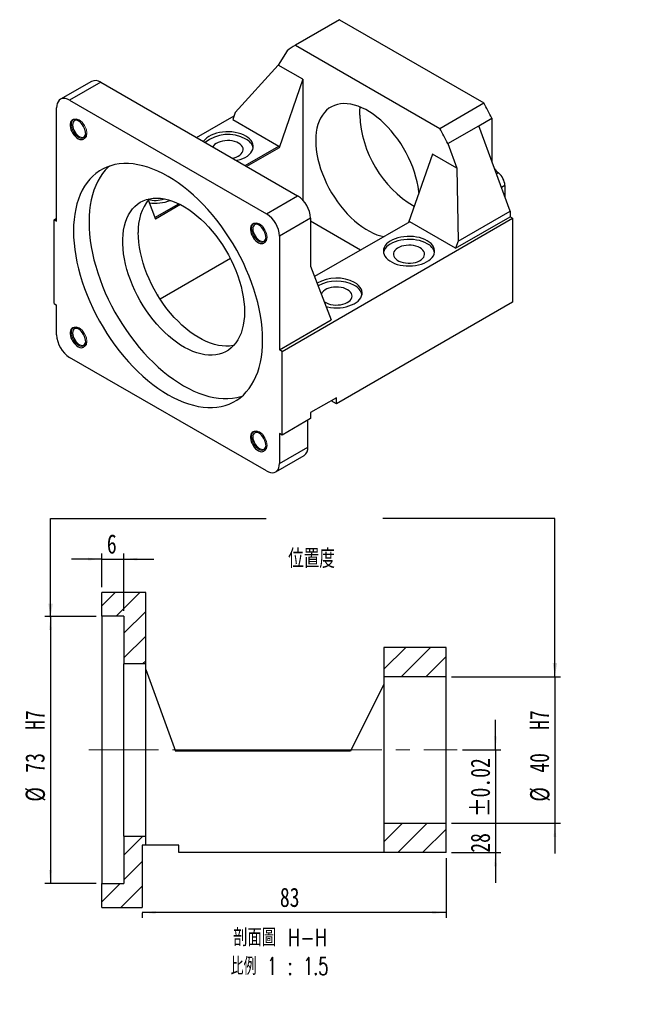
# Model space of a CAD drawing. Header units: millimetres. Extents: x 31 to 283, y 0 to 196.
# Tile 2 of 2: x 170 to 283, y 0 to 179. Entities that reach past the tile are written whole.
import ezdxf

# ---------------------------------------------------------------- set-up
doc = ezdxf.new("R2010")
doc.units = ezdxf.units.MM
doc.linetypes.add('CENTERX2', pattern=[20.32, 12.7, -2.54, 2.54, -2.54])
doc.layers.add('FORMAT', color=7, linetype='Continuous')
doc.styles.add('SLDTEXTSTYLE0', font='TXT', dxfattribs={"width": 0.75})
doc.styles.add('SLDTEXTSTYLE1', font='TXT', dxfattribs={"width": 0.75, "bigfont": 'bigfont'})
doc.styles.add('SLDTEXTSTYLE2', font='TXT', dxfattribs={"width": 0.675, "bigfont": 'bigfont'})
doc.styles.add('SLDTEXTSTYLE4', font='TXT', dxfattribs={"width": 0.666667})
doc.dimstyles.new('SLDDIMSTYLE1', dxfattribs={"dimtxt": 0.18, "dimasz": 2.5, "dimexe": 0, "dimexo": 0.0625, "dimgap": 0, "dimtad": 0, "dimtih": 1, "dimtoh": 1, "dimdec": 0, "dimrnd": 1e-09, "dimzin": 0, "dimdsep": 46, "dimtxsty": 'Standard', "dimsah": 1, "dimcen": 0.09, "dimadec": 0, "dimazin": 0, "dimtfac": 2.5, "dimtdec": 0, "dimtofl": 0, "dimtmove": 0, "dimatfit": 3, "dimfxl": 1, "dimfrac": 2, "dimtolj": 1, "dimtzin": 0, "dimarcsym": 0})
doc.dimstyles.new('SLDDIMSTYLE2', dxfattribs={"dimtxt": 3.5, "dimasz": 2.5, "dimexe": 0, "dimexo": 0.0625, "dimgap": 0.875, "dimtad": 1, "dimlfac": 1.5, "dimrnd": 1e-09, "dimzin": 12, "dimdsep": 46, "dimtxsty": 'SLDTEXTSTYLE0', "dimsah": 1, "dimcen": 0.09, "dimadec": 0, "dimazin": 3, "dimtfac": 1, "dimtmove": 0, "dimatfit": 0, "dimfxl": 1, "dimfrac": 2, "dimtolj": 1, "dimtzin": 12, "dimarcsym": 0})
doc.dimstyles.new('SLDDIMSTYLE3', dxfattribs={"dimtxt": 3.5, "dimasz": 2.5, "dimexe": 0, "dimexo": 0.0625, "dimgap": 0.875, "dimtad": 1, "dimlfac": 1.5, "dimrnd": 1e-09, "dimzin": 12, "dimdsep": 46, "dimtxsty": 'SLDTEXTSTYLE0', "dimsah": 1, "dimcen": 0.09, "dimadec": 0, "dimazin": 3, "dimtfac": 1, "dimtofl": 0, "dimtmove": 0, "dimatfit": 3, "dimfxl": 1, "dimfrac": 2, "dimtolj": 1, "dimtzin": 12, "dimarcsym": 0})
doc.dimstyles.new('SLDDIMSTYLE4', dxfattribs={"dimtxt": 3.5, "dimasz": 2.5, "dimexe": 0, "dimexo": 0.0625, "dimgap": 0.875, "dimtad": 1, "dimlfac": 1.5, "dimrnd": 1e-09, "dimzin": 12, "dimdsep": 46, "dimtxsty": 'SLDTEXTSTYLE0', "dimsah": 1, "dimcen": 0.09, "dimadec": 0, "dimazin": 3, "dimtol": 1, "dimtp": 0.02, "dimtm": 0.02, "dimtfac": 1, "dimtmove": 0, "dimatfit": 0, "dimfxl": 1, "dimfrac": 2, "dimtolj": 1, "dimarcsym": 0})
doc.dimstyles.new('SLDDIMSTYLE6', dxfattribs={"dimtxt": 3.5, "dimasz": 2.5, "dimexe": 0, "dimexo": 0.0625, "dimgap": 0.875, "dimtad": 0, "dimtih": 1, "dimtoh": 1, "dimdec": 1, "dimlfac": 1.5, "dimrnd": 1e-09, "dimzin": 12, "dimdsep": 46, "dimtxsty": 'SLDTEXTSTYLE0', "dimsah": 1, "dimcen": 0, "dimadec": 0, "dimazin": 3, "dimtfac": 1, "dimtofl": 0, "dimtmove": 0, "dimatfit": 3, "dimfxl": 1, "dimfrac": 2, "dimtolj": 1, "dimtzin": 12, "dimarcsym": 0})

# ---------------------------------------------------------------- blocks, each defined once
blk = doc.blocks.new('_D_1')
at = {"layer": 'FORMAT', "color": 7}
for p, q in [((184.72, 81), (179.22, 81)), ((184.72, 75.92), (184.72, 82)), ((184.72, 81), (188.72, 81)), ((188.72, 71.58), (188.72, 82)), ((188.72, 81), (194.22, 81))]:
    blk.add_line(p, q, dxfattribs=at)
for points in [[(184.72, 81), (182.22, 81.25), (182.22, 80.75)], [(188.72, 81), (191.22, 80.75), (191.22, 81.25)]]:
    blk.add_solid(points, dxfattribs=at)
at = {"layer": 'FORMAT', "color": 7, "insert": (185.66, 85.51), "char_height": 3.5, "attachment_point": 1, "style": 'SLDTEXTSTYLE0'}
blk.add_mtext('6', dxfattribs=at)
blk = doc.blocks.new('_D_2')
at = {"layer": 'FORMAT', "color": 7}
for p, q in [((183.72, 70.58), (174.39, 70.58)), ((175.39, 70.58), (175.39, 21.92)), ((183.72, 21.92), (174.39, 21.92))]:
    blk.add_line(p, q, dxfattribs=at)
for points in [[(175.39, 70.58), (175.14, 68.08), (175.64, 68.08)], [(175.39, 21.92), (175.64, 24.42), (175.14, 24.42)]]:
    blk.add_solid(points, dxfattribs=at)
at = {"layer": 'FORMAT', "color": 7, "char_height": 3.5, "attachment_point": 1, "rotation": 90, "style": 'SLDTEXTSTYLE0'}
for s, insert in [('H7', (170.82, 49.92)), ('73', (170.82, 42.12)), ('%%c', (170.88, 36.84))]:
    blk.add_mtext(s, dxfattribs=dict(at, insert=insert))
blk = doc.blocks.new('_D_3')
at = {"layer": 'FORMAT', "color": 7}
for p, q in [((256.36, 46.25), (256.36, 51.75)), ((250.39, 46.25), (257.36, 46.25)), ((256.36, 46.25), (256.36, 27.58)), ((248.39, 27.58), (257.36, 27.58)), ((256.36, 27.58), (256.36, 22.08))]:
    blk.add_line(p, q, dxfattribs=at)
for points in [[(256.36, 46.25), (256.61, 48.75), (256.11, 48.75)], [(256.36, 27.58), (256.11, 25.08), (256.61, 25.08)]]:
    blk.add_solid(points, dxfattribs=at)
at = {"layer": 'FORMAT', "color": 7, "char_height": 3.5, "attachment_point": 1, "rotation": 90, "style": 'SLDTEXTSTYLE0'}
for s, insert in [('±0.02', (251.85, 34.04)), ('28', (251.85, 27.55))]:
    blk.add_mtext(s, dxfattribs=dict(at, insert=insert))
blk = doc.blocks.new('_D_4')
at = {"layer": 'FORMAT', "color": 7}
for p, q in [((267.17, 59.58), (267.17, 65.08)), ((248.39, 59.58), (268.17, 59.58)), ((267.17, 59.58), (267.17, 32.92)), ((248.39, 32.92), (268.17, 32.92)), ((267.17, 32.92), (267.17, 27.42))]:
    blk.add_line(p, q, dxfattribs=at)
for points in [[(267.17, 59.58), (267.42, 62.08), (266.92, 62.08)], [(267.17, 32.92), (266.92, 30.42), (267.42, 30.42)]]:
    blk.add_solid(points, dxfattribs=at)
at = {"layer": 'FORMAT', "color": 7, "char_height": 3.5, "attachment_point": 1, "rotation": 90, "style": 'SLDTEXTSTYLE0'}
for s, insert in [('H7', (262.61, 49.92)), ('40', (262.61, 42.12)), ('%%c', (262.66, 36.84))]:
    blk.add_mtext(s, dxfattribs=dict(at, insert=insert))
blk = doc.blocks.new('_D_5')
at = {"layer": 'FORMAT', "color": 7}
for p, q in [((247.39, 26.58), (247.39, 15.67)), ((247.39, 16.67), (192.06, 16.67)), ((192.06, 16.58), (192.06, 15.67))]:
    blk.add_line(p, q, dxfattribs=at)
for points in [[(192.06, 16.67), (194.56, 16.42), (194.56, 16.92)], [(247.39, 16.67), (244.89, 16.92), (244.89, 16.42)]]:
    blk.add_solid(points, dxfattribs=at)
at = {"layer": 'FORMAT', "color": 7, "insert": (217.14, 21.18), "char_height": 3.5, "attachment_point": 1, "style": 'SLDTEXTSTYLE0'}
blk.add_mtext('83', dxfattribs=at)
blk = doc.blocks.new('SW_NOTE_1')
at = {"layer": 'FORMAT', "color": 0, "char_height": 3.175, "attachment_point": 2}
for s, insert, style in [('\\M+19655\\M+196CA\\M+19AA4 H-H', (10.42, 4.09), 'SLDTEXTSTYLE1'), ('\\M+194E4\\M+197E1 1 : 1.5', (10.32, -1.14), 'SLDTEXTSTYLE2')]:
    blk.add_mtext(s, dxfattribs=dict(at, insert=insert, style=style))
blk = doc.blocks.new('SW_SYMBOL_HOLE_SPOT')
at = {"layer": 'FORMAT', "color": 0}
for p, q in [((0, 875), (0, 75)), ((1600, 75), (1600, 875)), ((0, 75), (1600, 75))]:
    blk.add_line(p, q, dxfattribs=at)
blk = doc.blocks.new('_D_9')
at = {"layer": 'FORMAT'}
for p, q in [((90.48, 130.27), (98.44, 100.55)), ((98.44, 100.55), (140.44, 100.55))]:
    blk.add_line(p, q, dxfattribs=at)
blk.add_solid([(90.48, 130.27), (90.88, 127.79), (91.37, 127.92)], dxfattribs=at)
at = {"layer": 'FORMAT', "xscale": 0.0044707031, "yscale": 0.0044707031, "zscale": 0.0044707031}
blk.add_blockref('SW_SYMBOL_HOLE_SPOT', (108.99, 101.03), dxfattribs=at)
at = {"layer": 'FORMAT', "char_height": 3.5, "attachment_point": 1}
for s, insert, style in [('4 x', (100.03, 110.72), 'SLDTEXTSTYLE4'), ('%%c', (107.44, 110.67), 'SLDTEXTSTYLE0'), ('8.5 \\M+18AAE\\M+19153\\M+18AD1\\M+190FA', (114.04, 110.72), 'SLDTEXTSTYLE1'), ('%%c', (118.44, 105.06), 'SLDTEXTSTYLE0'), ('14', (125.03, 105.11), 'SLDTEXTSTYLE0')]:
    blk.add_mtext(s, dxfattribs=dict(at, insert=insert, style=style))

msp = doc.modelspace()

# ---------------------------------------------------------------- hatches: boundary and pattern name
at = {"linetype": 'Continuous', "lineweight": 18}
h = msp.add_hatch(dxfattribs=at)
h.set_pattern_fill('ANSI31', style=0)
h.paths.add_polyline_path([(188.7231, 61.9166), (192.7231, 61.9166), (192.7231, 74.9166), (184.7231, 74.9166), (184.7231, 70.5833), (188.7231, 70.5833)], flags=0)
h = msp.add_hatch(dxfattribs=at)
h.set_pattern_fill('ANSI31', style=0)
h.paths.add_polyline_path([(247.3898, 59.5833), (247.3898, 64.9166), (236.0565, 64.9166), (236.0565, 59.5833)], flags=0)
h = msp.add_hatch(dxfattribs=at)
h.set_pattern_fill('ANSI31', style=0)
h.paths.add_polyline_path([(247.3898, 32.9166), (236.0565, 32.9166), (236.0565, 27.5833), (247.3898, 27.5833)], flags=0)
h = msp.add_hatch(dxfattribs=at)
h.set_pattern_fill('ANSI31', style=0)
h.paths.add_polyline_path([(192.7231, 30.5833), (188.7231, 30.5833), (188.7231, 21.9166), (184.7231, 21.9166), (184.7231, 17.5833), (192.0565, 17.5833), (192.0565, 28.9166), (192.7231, 28.9166)], flags=0)

# ---------------------------------------------------------------- linework, layer by layer
at = {"color": 7, "linetype": 'Continuous', "lineweight": 25}
for p, q in [((227.9383, 179.1866), (219.9245, 174.5603)), ((227.97, 179.2048), (219.9561, 174.5785)), ((227.9383, 179.1866), (227.97, 179.2048)), ((227.97, 179.2048), (254.2379, 164.0407)), ((219.9561, 174.5785), (246.224, 159.4144)), ((218.4765, 173.5162), (216.8544, 170.9254)), ((216.8544, 170.9254), (209.0209, 162.2882)), ((221.3049, 168.3562), (216.8544, 170.9254)), ((182.8689, 167.9792), (177.212, 164.7135)), ((184.5354, 167.8141), (178.8785, 164.5485)), ((184.5354, 167.8141), (220.3621, 147.1318)), ((221.3049, 168.3562), (216.9916, 155.9044)), ((221.3049, 168.3562), (221.3049, 146.3603)), ((176.5215, 142.5017), (176.5215, 163.1874)), ((178.8785, 164.5485), (214.7053, 143.8662)), ((246.224, 159.4144), (254.2379, 164.0407)), ((201.9806, 157.7432), (208.8127, 161.6873)), ((209.0209, 162.2882), (208.577, 161.0069)), ((208.577, 161.0069), (216.9209, 156.1901)), ((247.7036, 156.6438), (253.3604, 159.9094)), ((253.3604, 159.9094), (255.7175, 161.2701)), ((259.0173, 144.3432), (253.3604, 159.9094)), ((255.7175, 161.2701), (255.7175, 153.6145)), ((210.7959, 152.6543), (216.9209, 156.1901)), ((216.9209, 156.1901), (216.9916, 155.9044)), ((247.7036, 156.6438), (249.3257, 152.1802)), ((216.9916, 155.9044), (211.0788, 152.491)), ((244.8752, 154.7494), (240.5618, 142.2976)), ((249.3257, 152.1802), (244.8752, 154.7494)), ((255.7175, 153.6145), (255.7302, 153.3884)), ((249.3257, 152.1802), (249.5616, 138.8845)), ((258.0745, 149.0333), (258.0745, 146.9375)), ((214.7053, 143.8662), (220.3621, 147.1318)), ((193.1494, 146.3859), (194.4863, 142.9123)), ((194.3835, 143.1796), (198.7384, 145.6936)), ((199.0413, 145.5419), (194.4863, 142.9123)), ((249.5616, 138.8845), (259.0173, 144.3432)), ((259.0173, 144.3432), (259.0173, 143.3181)), ((176.0501, 142.7738), (176.5215, 143.046)), ((176.0501, 127.5317), (176.0501, 142.7738)), ((176.0501, 142.7738), (176.5215, 142.5017)), ((222.7191, 143.0493), (217.0623, 139.7837)), ((217.5337, 118.8259), (259.4887, 143.046)), ((222.7191, 143.0493), (222.7191, 134.3396)), ((231.8151, 137.2482), (222.7191, 142.4992)), ((240.7739, 142.42), (223.4567, 132.423)), ((249.1178, 137.6032), (240.7739, 142.42)), ((249.1178, 137.6032), (259.0173, 143.3181)), ((259.4887, 143.046), (259.0173, 143.3181)), ((259.4887, 143.046), (259.4887, 127.8039)), ((217.0623, 139.7837), (217.0623, 119.098)), ((249.5616, 138.8845), (249.1178, 137.6032)), ((208.1303, 135.7101), (195.3549, 128.335)), ((222.7191, 134.3396), (226.4904, 124.5407)), ((194.9063, 129.1647), (194.855, 129.1351)), ((194.9063, 129.0502), (194.9063, 129.1647)), ((176.0501, 127.5317), (176.5215, 127.2596)), ((259.4887, 127.8039), (227.4332, 109.2986)), ((176.5215, 121.816), (176.5215, 127.2596)), ((217.0623, 119.098), (226.4904, 124.5407)), ((217.5337, 118.8259), (217.0623, 119.098)), ((217.5337, 103.5838), (217.5337, 118.8259)), ((214.7053, 97.0512), (178.8785, 117.7335)), ((227.4332, 110.3873), (222.7191, 107.666)), ((227.4332, 109.2986), (226.4902, 109.843)), ((227.4332, 109.2986), (227.4332, 110.3873)), ((222.7191, 107.666), (222.7191, 106.5773)), ((222.7191, 106.5773), (217.5337, 103.5838)), ((222.2477, 101.4058), (222.2477, 106.3051)), ((217.5337, 103.5838), (217.0623, 103.8559)), ((217.0623, 103.8559), (217.0623, 98.4123)), ((217.0623, 98.4123), (222.2477, 101.4058)), ((216.3718, 96.8861), (221.5573, 99.8796)), ((184.7231, 70.5833), (184.7231, 74.9166)), ((192.7231, 74.9166), (184.7231, 74.9166)), ((192.7231, 61.9166), (192.7231, 74.9166)), ((188.7231, 70.5833), (184.7231, 70.5833)), ((184.7231, 70.5833), (184.7231, 21.9166)), ((188.7231, 70.5833), (188.7231, 61.9166)), ((236.0565, 64.9166), (236.0565, 59.5833)), ((247.3898, 64.9166), (236.0565, 64.9166)), ((247.3898, 59.5833), (247.3898, 64.9166)), ((192.7231, 61.9166), (188.7231, 61.9166)), ((188.7231, 30.5833), (188.7231, 61.9166)), ((192.7231, 30.5833), (192.7231, 61.9166)), ((192.7231, 60.9166), (198.1292, 46.0499)), ((247.3898, 59.5833), (236.0565, 59.5833)), ((236.0565, 59.5833), (236.0565, 32.9166)), ((247.3898, 32.9166), (247.3898, 59.5833)), ((236.0565, 58.2499), (229.9565, 46.0499)), ((198.0565, 46.2499), (230.0565, 46.2499)), ((229.9565, 46.0499), (198.1292, 46.0499)), ((236.0565, 32.9166), (236.0565, 27.5833)), ((236.0565, 32.9166), (247.3898, 32.9166)), ((247.3898, 27.5833), (247.3898, 32.9166)), ((188.7231, 30.5833), (192.7231, 30.5833)), ((188.7231, 30.5833), (188.7231, 21.9166)), ((192.7231, 28.9166), (192.7231, 30.5833)), ((192.0565, 28.9166), (192.0565, 17.5833)), ((192.7231, 28.9166), (192.0565, 28.9166)), ((198.7231, 28.9166), (192.7231, 28.9166)), ((198.7231, 27.5833), (198.7231, 28.9166)), ((236.0565, 27.5833), (198.7231, 27.5833)), ((247.3898, 27.5833), (236.0565, 27.5833)), ((184.7231, 17.5833), (184.7231, 21.9166)), ((184.7231, 21.9166), (188.7231, 21.9166)), ((184.7231, 17.5833), (192.0565, 17.5833))]:
    msp.add_line(p, q, dxfattribs=at)
at = {"color": 8, "linetype": 'Continuous', "lineweight": 25}
for p, q in [((255.6601, 153.5814), (255.7175, 153.6145)), ((256.896, 151.3239), (256.5525, 151.1257)), ((258.0745, 149.0333), (257.4449, 148.6699))]:
    msp.add_line(p, q, dxfattribs=at)
at = {"color": 7, "linetype": 'Continuous', "lineweight": 25, "flags": 128}
for points in [[(178.8785, 164.5485), (178.5098, 164.7279), (178.1502, 164.8358), (177.8085, 164.8696), (177.4931, 164.8285), (177.2119, 164.7135), (176.9717, 164.5274), (176.7784, 164.2748), (176.6369, 163.9619), (176.5505, 163.5964), (176.5215, 163.1874)], [(242.4429, 147.7279), (242.4177, 147.9548), (242.2926, 148.809), (242.1184, 149.679), (241.896, 150.56), (241.6267, 151.4474), (241.3118, 152.3364), (240.9531, 153.2223), (240.5523, 154.1004), (240.1118, 154.966), (239.6338, 155.8144), (239.1209, 156.6412), (238.5759, 157.4419), (238.0015, 158.2122), (237.401, 158.9481), (236.7774, 159.6456), (236.1342, 160.3011), (235.4747, 160.9109), (234.8025, 161.4718), (234.1212, 161.9809), (233.4344, 162.4355), (232.7457, 162.833), (232.0589, 163.1715), (231.3776, 163.449), (230.7054, 163.6642), (230.0459, 163.8157), (229.4027, 163.903), (228.7791, 163.9254), (228.1786, 163.8829), (227.6042, 163.7757), (227.0592, 163.6043), (226.5463, 163.3697), (226.0683, 163.0731), (225.6277, 162.7162), (225.227, 162.3007), (224.8683, 161.829), (224.5534, 161.3036), (224.2841, 160.7271), (224.0617, 160.1029), (223.8875, 159.434), (223.7624, 158.7242), (223.6871, 157.9772), (223.662, 157.197), (223.6871, 156.3878), (223.7624, 155.5538), (223.8875, 154.6996), (224.0617, 153.8297), (224.2841, 152.9487), (224.5534, 152.0613), (224.8683, 151.1722), (225.227, 150.2863), (225.6277, 149.4082), (226.0683, 148.5427), (226.5463, 147.6942), (227.0592, 146.8674), (227.6042, 146.0668), (228.1786, 145.2964), (228.7791, 144.5605), (229.4027, 143.863), (230.0459, 143.2076), (230.7054, 142.5978), (231.3776, 142.0368), (232.0589, 141.5277), (232.7457, 141.0731), (233.4344, 140.6756), (234.1212, 140.3371), (234.8025, 140.0596), (235.4747, 139.8445), (236.0705, 139.7048)], [(231.6758, 161.8233), (231.701, 162.6035), (231.7691, 163.2967)], [(181.8179, 158.3823), (181.7921, 158.7088), (181.7158, 159.0532), (181.5915, 159.4032), (181.4239, 159.746), (181.2191, 160.0693), (180.9843, 160.3614), (180.7281, 160.6117), (180.4598, 160.8111), (180.189, 160.9526), (179.9255, 161.0308), (179.6789, 161.0432), (179.4581, 160.989), (179.271, 160.8705), (179.1244, 160.6917), (179.0237, 160.4593), (178.9724, 160.1815), (178.9724, 159.8684), (179.0237, 159.5314), (179.1244, 159.1826), (179.271, 158.8346), (179.4581, 158.5001), (179.6789, 158.191), (179.9255, 157.9186), (180.189, 157.6927), (180.4598, 157.5215), (180.7281, 157.4111), (180.9843, 157.3656), (181.2191, 157.3866), (181.4239, 157.4733), (181.5915, 157.6227), (181.7158, 157.8292), (181.7921, 158.0855), (181.8179, 158.3823)], [(180.5089, 160.7791), (180.4902, 160.7878), (180.2444, 160.8694), (180.0148, 160.8839), (179.8115, 160.8306), (179.6433, 160.7121), (179.5177, 160.5333), (179.44, 160.3021), (179.4137, 160.0287), (179.44, 159.7249), (179.5177, 159.4041), (179.6433, 159.0802), (179.8115, 158.7675), (180.0148, 158.4796), (180.2444, 158.229), (180.4902, 158.0268), (180.7415, 157.8817), (180.9873, 157.8001), (181.2169, 157.7856), (181.4202, 157.8388), (181.5883, 157.9574), (181.714, 158.1362), (181.7916, 158.3673), (181.8131, 158.5198)], [(210.934, 158.0134), (210.5035, 158.2331), (210.0295, 158.4205), (209.5192, 158.573), (208.9803, 158.688), (208.421, 158.7639), (207.8497, 158.7996), (207.2752, 158.7945), (206.7062, 158.7487), (206.1512, 158.6628), (205.6187, 158.5383), (205.1167, 158.3769), (204.6529, 158.1811), (204.2343, 157.9539), (203.8673, 157.6987), (203.5573, 157.4194), (203.3091, 157.1202), (203.2403, 157.016)], [(209.2063, 153.5719), (209.3868, 153.6117), (209.905, 153.7549), (210.3888, 153.9339), (210.8309, 154.1458), (211.2244, 154.3874), (211.5636, 154.6552), (211.8432, 154.9449), (212.059, 155.2524), (212.2077, 155.5727), (212.287, 155.9013), (212.2959, 156.2329), (212.2341, 156.5627), (212.1025, 156.8856), (211.9032, 157.1967), (211.6392, 157.4913), (211.3145, 157.7649), (210.934, 158.0134)], [(209.6377, 156.7207), (209.2904, 156.8913), (208.9001, 157.0274), (208.4771, 157.1257), (208.0323, 157.1836), (207.5771, 157.1994), (207.1235, 157.173), (206.683, 157.1049), (206.2672, 156.9968), (205.8868, 156.8517), (205.5517, 156.6732), (205.2705, 156.466), (205.0505, 156.2354), (204.9252, 156.0433)], [(208.4643, 154.0003), (208.797, 154.0726), (209.1964, 154.1996), (209.5554, 154.3619), (209.8646, 154.5554), (210.116, 154.775), (210.3031, 155.015), (210.4211, 155.2693), (210.467, 155.5312), (210.4394, 155.7939), (210.3392, 156.0507), (210.169, 156.2949), (209.9331, 156.5202), (209.6377, 156.7207)], [(213.9982, 120.8669), (213.9729, 121.9571), (213.8973, 123.0733), (213.7715, 124.2122), (213.5959, 125.3704), (213.371, 126.5445), (213.0975, 127.7311), (212.7761, 128.9267), (212.4079, 130.1278), (211.9938, 131.3308), (211.5352, 132.5323), (211.0333, 133.7287), (210.4897, 134.9166), (209.9059, 136.0923), (209.2836, 137.2526), (208.6246, 138.3939), (207.931, 139.5129), (207.2047, 140.6064), (206.4478, 141.6711), (205.6627, 142.7039), (204.8515, 143.7018), (204.0166, 144.6619), (203.1606, 145.5813), (202.2859, 146.4573), (201.3951, 147.2874), (200.4907, 148.0692), (199.5756, 148.8003), (198.6522, 149.4786), (197.7234, 150.1021), (196.7919, 150.669), (195.8604, 151.1776), (194.9316, 151.6265), (194.0082, 152.0142), (193.0931, 152.3398), (192.1887, 152.6021), (191.2979, 152.8005), (190.4232, 152.9344), (189.5672, 153.0033), (188.7323, 153.0072), (187.9211, 152.9458), (187.136, 152.8196), (186.3791, 152.6287), (185.6528, 152.3738), (184.9592, 152.0557), (184.3002, 151.6751), (183.6779, 151.2334), (183.0941, 150.7317), (182.5505, 150.1716), (182.0486, 149.5546), (181.59, 148.8826), (181.1759, 148.1576), (180.8077, 147.3817), (180.4863, 146.5571), (180.2128, 145.6863), (179.9879, 144.7719), (179.8123, 143.8164), (179.6865, 142.8228), (179.6109, 141.7939), (179.5856, 140.7328), (179.6109, 139.6425), (179.6865, 138.5263), (179.8123, 137.3875), (179.9879, 136.2293), (180.2128, 135.0552), (180.4863, 133.8686), (180.8077, 132.673), (181.1759, 131.4719), (181.59, 130.2688), (182.0486, 129.0673), (182.5505, 127.8709), (183.0941, 126.6831), (183.6779, 125.5073), (184.3002, 124.3471), (184.9592, 123.2058), (185.6528, 122.0868), (186.3791, 120.9933), (187.136, 119.9286), (187.9211, 118.8958), (188.7323, 117.8979), (189.5672, 116.9378), (190.4232, 116.0184), (191.2979, 115.1424), (192.1887, 114.3123), (193.0931, 113.5305), (194.0082, 112.7994), (194.9316, 112.1211), (195.8604, 111.4976), (196.7919, 110.9307), (197.7234, 110.4221), (198.6522, 109.9732), (199.5756, 109.5854), (200.4907, 109.2599), (201.3951, 108.9976), (202.2859, 108.7992), (203.1606, 108.6653), (204.0166, 108.5963), (204.8515, 108.5925), (205.6627, 108.6538), (206.4478, 108.7801), (207.2047, 108.971), (207.931, 109.2259), (208.6246, 109.544), (209.2836, 109.9245), (209.9059, 110.3663), (210.4897, 110.868), (211.0333, 111.4281), (211.5352, 112.0451), (211.9938, 112.7171), (212.4079, 113.4421), (212.7761, 114.218), (213.0975, 115.0426), (213.371, 115.9134), (213.5959, 116.8278), (213.7715, 117.7833), (213.8973, 118.7769), (213.9729, 119.8057), (213.9982, 120.8669)], [(186.1229, 152.5473), (185.9225, 152.3645), (185.3789, 151.8044), (184.877, 151.1874), (184.4184, 150.5154), (184.0043, 149.7904), (183.6361, 149.0145), (183.3148, 148.1899), (183.0412, 147.3191), (182.8163, 146.4047), (182.6407, 145.4492), (182.5149, 144.4556), (182.4393, 143.4267), (182.4141, 142.3656), (182.4393, 141.2754), (182.5149, 140.1592), (182.6407, 139.0203), (182.8163, 137.8621), (183.0412, 136.688), (183.3148, 135.5014), (183.6361, 134.3058), (184.0043, 133.1047), (184.4184, 131.9017), (184.877, 130.7002), (185.3789, 129.5037), (185.9225, 128.3159), (186.5064, 127.1402), (187.1287, 125.9799), (187.7876, 124.8386), (188.4812, 123.7196), (189.2075, 122.6261), (189.9644, 121.5614), (190.7496, 120.5286), (191.5608, 119.5307), (192.3956, 118.5706), (193.2516, 117.6512), (194.1263, 116.7752), (195.0172, 115.9451), (195.9215, 115.1633), (196.8367, 114.4322), (197.76, 113.7539), (198.6888, 113.1304), (199.6203, 112.5635), (200.5519, 112.0549), (201.4807, 111.606), (202.404, 111.2183), (203.3192, 110.8927), (204.2235, 110.6304), (205.1143, 110.432), (205.989, 110.2981), (206.8451, 110.2291), (207.6799, 110.2253), (208.4911, 110.2866), (209.2763, 110.4129), (210.0331, 110.6038), (210.2893, 110.6852)], [(210.6983, 126.0375), (210.6731, 125.1884), (210.5974, 124.3725), (210.4716, 123.5933), (210.2963, 122.8544), (210.0723, 122.1592), (209.8005, 121.511), (209.4824, 120.9125), (209.1192, 120.3666), (208.7127, 119.8758), (208.2648, 119.4422), (207.7773, 119.068), (207.2527, 118.7547), (206.6932, 118.5038), (206.1015, 118.3165), (205.4802, 118.1936), (204.8321, 118.1356), (204.1603, 118.1429), (203.4678, 118.2154), (202.7577, 118.3528), (202.0333, 118.5544), (201.2978, 118.8193), (200.5548, 119.1463), (199.8074, 119.534), (199.0592, 119.9805), (198.3136, 120.4838), (197.5739, 121.0417), (196.8436, 121.6515), (196.1259, 122.3105), (195.4242, 123.0157), (194.7416, 123.7639), (194.0813, 124.5516), (193.4463, 125.3753), (192.8394, 126.2312), (192.2635, 127.1154), (191.7211, 128.0238), (191.2148, 128.9524), (190.7468, 129.8968), (190.3194, 130.8528), (189.9343, 131.8161), (189.5935, 132.7821), (189.2984, 133.7465), (189.0504, 134.705), (188.8506, 135.653), (188.7, 136.5864), (188.5992, 137.5008), (188.5486, 138.3921), (188.5486, 139.2563), (188.5992, 140.0892), (188.7, 140.8873), (188.8506, 141.6467), (189.0504, 142.3642), (189.2984, 143.0363), (189.5935, 143.66), (189.9343, 144.2325), (190.3194, 144.7511), (190.7468, 145.2136), (191.2148, 145.6177), (191.7211, 145.9617), (192.2635, 146.2439), (192.8394, 146.4632), (193.4463, 146.6184), (194.0813, 146.7089), (194.7416, 146.7342), (195.4242, 146.6943), (196.1259, 146.5893), (196.8436, 146.4197), (197.5739, 146.1863), (198.3136, 145.8902), (199.0592, 145.5326), (199.8074, 145.1153), (200.5548, 144.6401), (201.2978, 144.1092), (202.0333, 143.525), (202.7577, 142.8902), (203.4678, 142.2077), (204.1603, 141.4806), (204.8321, 140.7122), (205.4802, 139.9061), (206.1015, 139.0658), (206.6932, 138.1953), (207.2527, 137.2985), (207.7773, 136.3794), (208.2648, 135.4424), (208.7127, 134.4916), (209.1192, 133.5315), (209.4824, 132.5663), (209.8005, 131.6005), (210.0723, 130.6385), (210.2963, 129.6847), (210.4716, 128.7435), (210.5974, 127.819), (210.6731, 126.9157), (210.6983, 126.0375)], [(214.6179, 139.4472), (214.5921, 139.7737), (214.5158, 140.1182), (214.3915, 140.4682), (214.2239, 140.811), (214.0191, 141.1343), (213.7843, 141.4263), (213.5281, 141.6766), (213.2598, 141.8761), (212.989, 142.0175), (212.7255, 142.0958), (212.4789, 142.1081), (212.2581, 142.054), (212.071, 141.9354), (211.9244, 141.7567), (211.8237, 141.5242), (211.7724, 141.2464), (211.7724, 140.9334), (211.8237, 140.5964), (211.9244, 140.2476), (212.071, 139.8996), (212.2581, 139.565), (212.4789, 139.256), (212.7255, 138.9836), (212.989, 138.7577), (213.2598, 138.5864), (213.5281, 138.4761), (213.7843, 138.4306), (214.0191, 138.4516), (214.2239, 138.5383), (214.3915, 138.6876), (214.5158, 138.8942), (214.5921, 139.1505), (214.6179, 139.4472)], [(213.3089, 141.8441), (213.2902, 141.8527), (213.0444, 141.9343), (212.8148, 141.9488), (212.6115, 141.8956), (212.4433, 141.777), (212.3177, 141.5982), (212.24, 141.3671), (212.2137, 141.0936), (212.24, 140.7899), (212.3177, 140.4691), (212.4433, 140.1452), (212.6115, 139.8325), (212.8148, 139.5445), (213.0444, 139.294), (213.2902, 139.0917), (213.5415, 138.9466), (213.7873, 138.8651), (214.0169, 138.8506), (214.2202, 138.9038), (214.3883, 139.0224), (214.514, 139.2011), (214.5916, 139.4323), (214.6131, 139.5848)], [(208.7386, 119.9039), (208.6228, 119.8797), (207.9878, 119.7893), (207.3274, 119.7639), (206.6449, 119.8038), (205.9431, 119.9088), (205.2255, 120.0784), (204.4952, 120.3118), (203.7555, 120.6079), (203.0098, 120.9655), (202.2617, 121.3828), (201.5143, 121.858), (200.7712, 122.3889), (200.0358, 122.9731), (199.3114, 123.6079), (198.6013, 124.2904), (197.9088, 125.0175), (197.2369, 125.7859), (196.5889, 126.592), (195.9676, 127.4323), (195.3758, 128.3028), (194.8164, 129.1997), (194.2917, 130.1187), (193.8043, 131.0557), (193.3563, 132.0065), (192.9498, 132.9666), (192.5867, 133.9318), (192.2685, 134.8976), (191.9968, 135.8596), (191.7728, 136.8134), (191.5975, 137.7547), (191.4717, 138.6791), (191.396, 139.5825), (191.3707, 140.4607)], [(243.9324, 138.9639), (243.5018, 139.1836), (243.0278, 139.371), (242.5175, 139.5234), (241.9786, 139.6385), (241.4193, 139.7144), (240.848, 139.7501), (240.2735, 139.745), (239.7045, 139.6992), (239.1495, 139.6133), (238.617, 139.4887), (238.115, 139.3273), (237.6512, 139.1316), (237.2326, 138.9044), (236.8656, 138.6492), (236.5556, 138.3699), (236.3075, 138.0707), (236.1249, 137.7562), (236.0106, 137.4312), (235.9664, 137.1005), (235.9929, 136.7691), (236.0898, 136.4422), (236.2555, 136.1246), (236.4876, 135.8211), (236.7825, 135.5365), (237.1358, 135.2749), (237.5421, 135.0404), (237.9952, 134.8364), (238.4883, 134.6662), (239.0139, 134.5322), (239.5641, 134.4365), (240.1304, 134.3806), (240.7044, 134.3653), (241.2772, 134.3908), (241.8403, 134.4568), (242.3851, 134.5622), (242.9033, 134.7054), (243.3871, 134.8844), (243.8292, 135.0963), (244.2227, 135.3379), (244.5619, 135.6056), (244.8415, 135.8954), (245.0573, 136.2028), (245.206, 136.5232), (245.2854, 136.8517), (245.2942, 137.1834), (245.2324, 137.5131), (245.1008, 137.836), (244.9016, 138.1471), (244.6376, 138.4417), (244.3129, 138.7154), (243.9324, 138.9639)], [(243.9324, 138.4196), (243.5018, 138.6392), (243.0278, 138.8267), (242.5175, 138.9791), (241.9786, 139.0941), (241.4193, 139.1701), (240.848, 139.2057), (240.2735, 139.2006), (239.7045, 139.1548), (239.1495, 139.069), (238.617, 138.9444), (238.115, 138.783), (237.6512, 138.5872), (237.2326, 138.36), (236.8656, 138.1048), (236.5556, 137.8255), (236.3075, 137.5264), (236.1249, 137.2119), (236.0106, 136.8868), (235.9897, 136.7868)], [(242.636, 137.6712), (242.2887, 137.8417), (241.8984, 137.9779), (241.4754, 138.0762), (241.0306, 138.134), (240.5755, 138.1499), (240.1218, 138.1235), (239.6814, 138.0553), (239.2656, 137.9473), (238.8852, 137.8022), (238.55, 137.6237), (238.2688, 137.4165), (238.0488, 137.1859), (237.8957, 136.9379), (237.8135, 136.679), (237.8044, 136.4158), (237.8684, 136.1552), (238.0041, 135.9039), (238.2078, 135.6684), (238.4743, 135.4548), (238.7968, 135.2687), (239.1667, 135.1148), (239.5747, 134.9972), (240.01, 134.9189), (240.4614, 134.8819), (240.9173, 134.8872), (241.3658, 134.9347), (241.7954, 135.0231), (242.1948, 135.1501), (242.5537, 135.3124), (242.8629, 135.5059), (243.1143, 135.7255), (243.3014, 135.9655), (243.4194, 136.2198), (243.4653, 136.4817), (243.4377, 136.7444), (243.3376, 137.0012), (243.1673, 137.2454), (242.9314, 137.4707), (242.636, 137.6712)], [(225.5542, 126.9732), (225.8146, 126.9124), (226.3648, 126.8167), (226.9311, 126.7608), (227.5051, 126.7455), (228.0779, 126.771), (228.641, 126.8369), (229.1858, 126.9424), (229.704, 127.0856), (230.1878, 127.2645), (230.6298, 127.4764), (231.0234, 127.7181), (231.3626, 127.9858), (231.6422, 128.2756), (231.8579, 128.583), (232.0067, 128.9034), (232.086, 129.2319), (232.0949, 129.5636), (232.0331, 129.8933), (231.9015, 130.2162), (231.7022, 130.5273), (231.4382, 130.8219), (231.1135, 131.0956), (230.733, 131.3441)], [(229.4367, 130.0514), (229.0893, 130.2219), (228.6991, 130.3581), (228.2761, 130.4564), (227.8313, 130.5142), (227.3761, 130.5301), (226.9225, 130.5037), (226.482, 130.4355), (226.0662, 130.3275), (225.6858, 130.1824), (225.3507, 130.0039), (225.0695, 129.7967), (224.8495, 129.5661), (224.6964, 129.3181), (224.6728, 129.2635)], [(225.2029, 127.886), (225.275, 127.835), (225.5974, 127.6489), (225.9674, 127.495), (226.3753, 127.3774), (226.8107, 127.2991), (227.2621, 127.2621), (227.718, 127.2674), (228.1665, 127.3149), (228.596, 127.4032), (228.9954, 127.5302), (229.3544, 127.6926), (229.6635, 127.8861), (229.915, 128.1057), (230.1021, 128.3457), (230.2201, 128.6), (230.266, 128.8619), (230.2384, 129.1246), (230.1382, 129.3814), (229.968, 129.6256), (229.7321, 129.8509), (229.4367, 130.0514), (229.4367, 130.0514)], [(181.8179, 120.506), (181.7921, 120.8325), (181.7158, 121.177), (181.5915, 121.527), (181.4239, 121.8698), (181.2191, 122.1931), (180.9843, 122.4851), (180.7281, 122.7354), (180.4598, 122.9349), (180.189, 123.0763), (179.9255, 123.1546), (179.6789, 123.1669), (179.4581, 123.1128), (179.271, 122.9942), (179.1244, 122.8155), (179.0237, 122.583), (178.9724, 122.3053), (178.9724, 121.9922), (179.0237, 121.6552), (179.1244, 121.3064), (179.271, 120.9584), (179.4581, 120.6238), (179.6789, 120.3148), (179.9255, 120.0424), (180.189, 119.8165), (180.4598, 119.6452), (180.7281, 119.5349), (180.9843, 119.4894), (181.2191, 119.5104), (181.4239, 119.5971), (181.5915, 119.7464), (181.7158, 119.953), (181.7921, 120.2093), (181.8179, 120.506)], [(180.5089, 122.9029), (180.4902, 122.9116), (180.2444, 122.9931), (180.0148, 123.0076), (179.8115, 122.9544), (179.6433, 122.8358), (179.5177, 122.6571), (179.44, 122.4259), (179.4137, 122.1525), (179.44, 121.8487), (179.5177, 121.5279), (179.6433, 121.204), (179.8115, 120.8913), (180.0148, 120.6033), (180.2444, 120.3528), (180.4902, 120.1505), (180.7415, 120.0055), (180.9873, 119.9239), (181.2169, 119.9094), (181.4202, 119.9626), (181.5883, 120.0812), (181.714, 120.26), (181.7916, 120.4911), (181.8131, 120.6436)], [(214.6179, 101.571), (214.5921, 101.8975), (214.5158, 102.242), (214.3915, 102.5919), (214.2239, 102.9348), (214.0191, 103.258), (213.7843, 103.5501), (213.5281, 103.8004), (213.2598, 103.9999), (212.989, 104.1413), (212.7255, 104.2196), (212.4789, 104.2319), (212.2581, 104.1778), (212.071, 104.0592), (211.9244, 103.8805), (211.8237, 103.648), (211.7724, 103.3702), (211.7724, 103.0572), (211.8237, 102.7201), (211.9244, 102.3713), (212.071, 102.0234), (212.2581, 101.6888), (212.4789, 101.3797), (212.7255, 101.1073), (212.989, 100.8814), (213.2598, 100.7102), (213.5281, 100.5999), (213.7843, 100.5543), (214.0191, 100.5753), (214.2239, 100.6621), (214.3915, 100.8114), (214.5158, 101.0179), (214.5921, 101.2742), (214.6179, 101.571)], [(213.3089, 103.9678), (213.2902, 103.9765), (213.0444, 104.0581), (212.8148, 104.0726), (212.6115, 104.0194), (212.4433, 103.9008), (212.3177, 103.722), (212.24, 103.4909), (212.2137, 103.2174), (212.24, 102.9136), (212.3177, 102.5928), (212.4433, 102.269), (212.6115, 101.9562), (212.8148, 101.6683), (213.0444, 101.4177), (213.2902, 101.2155), (213.5415, 101.0704), (213.7873, 100.9888), (214.0169, 100.9743), (214.2202, 101.0276), (214.3883, 101.1461), (214.514, 101.3249), (214.5916, 101.5561), (214.6131, 101.7085)], [(214.7053, 97.0512), (215.074, 96.8718), (215.4336, 96.7639), (215.7753, 96.7301), (216.0907, 96.7712), (216.3719, 96.8862), (216.6121, 97.0723), (216.8054, 97.3249), (216.9469, 97.6378), (217.0333, 98.0033), (217.0623, 98.4123)]]:
    msp.add_lwpolyline(points, dxfattribs=at)
at = {"color": 7, "linetype": 'Continuous', "lineweight": 18, "flags": 128}
for points in [[(179.2016, 160.1511), (179.3093, 160.714), (179.6158, 161.0668), (180.0746, 161.1559), (180.6158, 160.9678), (181.157, 160.5311), (181.6158, 159.9122), (181.9224, 159.2054), (182.03, 158.5183), (181.9224, 157.9555), (181.6158, 157.6027), (181.157, 157.5135), (180.6158, 157.7017), (180.0746, 158.1384), (179.6158, 158.7573), (179.3093, 159.464), (179.2016, 160.1511)], [(213.4158, 142.0328), (213.957, 141.596), (214.4158, 140.9772), (214.7224, 140.2704), (214.83, 139.5833), (214.7224, 139.0205), (214.4158, 138.6676), (213.957, 138.5785), (213.4158, 138.7666), (212.8746, 139.2034), (212.4158, 139.8222), (212.1093, 140.529), (212.0016, 141.2161), (212.1093, 141.7789), (212.4158, 142.1317), (212.8746, 142.2209), (213.4158, 142.0328)], [(180.6158, 119.8254), (180.0746, 120.2622), (179.6158, 120.881), (179.3093, 121.5878), (179.2016, 122.2749), (179.3093, 122.8377), (179.6158, 123.1906), (180.0746, 123.2797), (180.6158, 123.0916), (181.157, 122.6548), (181.6158, 122.036), (181.9224, 121.3292), (182.03, 120.6421), (181.9224, 120.0793), (181.6158, 119.7265), (181.157, 119.6373), (180.6158, 119.8254)], [(214.83, 101.7071), (214.7224, 101.1443), (214.4158, 100.7914), (213.957, 100.7023), (213.4158, 100.8904), (212.8746, 101.3271), (212.4158, 101.946), (212.1093, 102.6528), (212.0016, 103.3399), (212.1093, 103.9027), (212.4158, 104.2555), (212.8746, 104.3447), (213.4158, 104.1565), (213.957, 103.7198), (214.4158, 103.1009), (214.7224, 102.3942), (214.83, 101.7071)]]:
    msp.add_lwpolyline(points, dxfattribs=at)
at = {"color": 7, "linetype": 'Continuous', "lineweight": 25}
for centre, radius, start, end in [((224.3696, 166.869), 8.8834, 119.790333, 131.558717), ((183.5561, 166.4221), 1.702, 54.874912, 113.814672), ((214.9299, 141.2678), 45.4282, 26.12347, 30.085664), ((251.92, 162.6567), 20.2613, 182.357132, 239.309727), ((207.6943, 151.6582), 6.653, 60.85893, 128.734079), ((206.916, 136.6415), 45.4282, 26.12347, 30.085664), ((209.8575, 155.2149), 2.498, 14.403213, 64.471509), ((258.8228, 153.7371), 3.088, 211.500735, 231.392841), ((254.9516, 148.8751), 3.1269, 2.901695, 51.550217), ((217.6383, 142.8375), 5.0853, 2.386867, 57.613133), ((200.3062, 140.9855), 8.9509, 141.199366, 183.361541), ((194.4283, 150.9025), 4.5975, 254.737489, 290.727934), ((194.4421, 153.2215), 7.4337, 261.540676, 291.719166), ((211.9814, 139.5719), 5.0853, 2.386867, 57.613133), ((242.8558, 136.1654), 2.498, 14.40333, 64.471411), ((227.4451, 125.134), 7.0268, 62.101307, 120.09063), ((227.4356, 124.4747), 7.133, 62.465231, 117.961917), ((229.6565, 128.5456), 2.498, 14.403253, 64.471434), ((181.6024, 122.0278), 5.0853, 182.386867, 237.613133), ((220.6221, 101.222), 1.636, 304.862371, 6.449787)]:
    msp.add_arc(centre, radius, start, end, dxfattribs=at)
at = {"layer": 'FORMAT', "color": 7, "linetype": 'CENTERX2', "lineweight": 18}
msp.add_line((182.3733, 46.2499), (249.3898, 46.2499), dxfattribs=at)

# ---------------------------------------------------------------- block references
at = {"layer": 'FORMAT'}
msp.add_blockref('SW_NOTE_1', (206.749, 9.6148), dxfattribs=at)

# ---------------------------------------------------------------- texts
at = {"layer": 'FORMAT', "color": 7, "insert": (218.6454, 82.8152), "char_height": 3.439583, "attachment_point": 1, "style": 'SLDTEXTSTYLE1'}
msp.add_mtext('\\M+188CA\\M+19275\\M+19378', dxfattribs=at)

# ---------------------------------------------------------------- dimensions: what is measured, and where the dimension line sits
at = {"layer": 'FORMAT'}
dim = msp.add_diameter_dim_2p(p1=(88.0635, 139.2865), p2=(90.4791, 130.2712), text='4 x <> 完全貫穿\\P{\\fGDT;v}%%c 14 \\P', dimstyle='SLDDIMSTYLE6', dxfattribs=at)
dim.commit()
dim.dimension.update_dxf_attribs({"geometry": '_D_9', "text_midpoint": (120.2357, 106.1579), "dimtype": 163})
at = {"layer": 'FORMAT', "color": 7}
for base, p1, p2, dimstyle, picture, middle in [((188.7231, 81.0018), (184.7231, 74.9166), (188.7231, 70.5833), 'SLDDIMSTYLE2', '_D_1', (186.9549, 81.0018)), ((192.0565, 16.6653), (247.3898, 27.5833), (192.0565, 17.5833), 'SLDDIMSTYLE3', '_D_5', (219.7231, 16.6653))]:
    dim = msp.add_linear_dim(base=base, p1=p1, p2=p2, dimstyle=dimstyle, dxfattribs=at)
    dim.commit()
    dim.dimension.update_dxf_attribs({"geometry": picture, "text_midpoint": middle, "dimtype": 160})
for base, p1, p2, dimstyle, picture, middle in [((175.3898, 21.9166), (184.7231, 70.5833), (184.7231, 21.9166), 'SLDDIMSTYLE3', '_D_2', (175.3898, 46.2499)), ((267.1724, 32.9166), (247.3898, 59.5833), (247.3898, 32.9166), 'SLDDIMSTYLE2', '_D_4', (267.1724, 46.2499))]:
    dim = msp.add_linear_dim(base=base, p1=p1, p2=p2, angle=90, text='%%c<>  H7', dimstyle=dimstyle, dxfattribs=at)
    dim.commit()
    dim.dimension.update_dxf_attribs({"geometry": picture, "text_midpoint": middle, "dimtype": 160})
dim = msp.add_linear_dim(base=(256.3603, 27.5833), p1=(249.3898, 46.2499), p2=(247.3898, 27.5833), angle=90, dimstyle='SLDDIMSTYLE4', dxfattribs=at)
dim.commit()
dim.dimension.update_dxf_attribs({"geometry": '_D_3', "text_midpoint": (256.3603, 36.5911), "dimtype": 160})

# ---------------------------------------------------------------- leaders
for points in [[(175.4115, 70.4173), (175.4115, 88.3715), (214.6311, 88.3715)], [(267.1768, 59.5833), (267.1768, 88.3715), (235.8586, 88.3715)]]:
    msp.add_leader(points, dimstyle='SLDDIMSTYLE1', dxfattribs=at)

doc.saveas('drawing.dxf')
